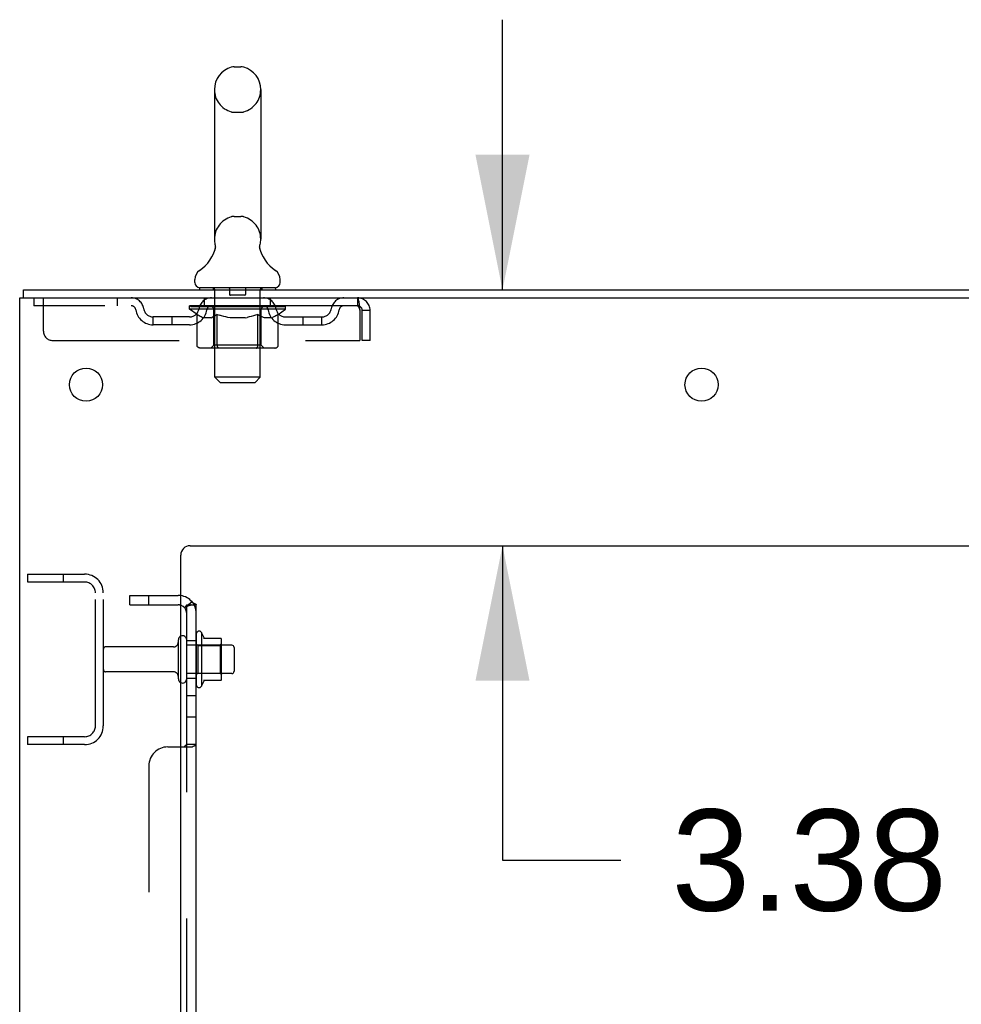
# Model space of a CAD drawing. Header units: inches. Extents: x 0 to 303, y 0 to 196.
# Tile 46 of 100: x 15 to 28, y 134 to 147. Entities that reach past the tile are written whole.
import ezdxf

# ---------------------------------------------------------------- set-up
doc = ezdxf.new("R2010")
doc.units = ezdxf.units.IN
doc.header["$LTSCALE"] = 16.67597
doc.header["$MEASUREMENT"] = 0
doc.linetypes.add('HIDDEN', pattern=[0.2, 0.1, -0.1])
doc.layers.get('0').update_dxf_attribs({"linetype": 'CONTINUOUS'})
for name, color, linetype in [('DEFAULT_2', 8, 'HIDDEN'), ('DIMENSIONS', 7, 'CONTINUOUS'), ('SUBPANEL', 7, 'CONTINUOUS')]:
    doc.layers.add(name, color=color, linetype=linetype)
doc.styles.get("Standard").update_dxf_attribs({"font": 'arial.ttf'})
doc.dimstyles.new('DIMSTYLE_1', dxfattribs={"dimtxt": 1.337645, "dimasz": 1.783526, "dimexe": 0.09, "dimexo": 0.07, "dimgap": 0.0375, "dimtad": 0, "dimtih": 1, "dimtoh": 1, "dimzin": 4, "dimdsep": 46, "dimtxsty": 'Standard', "dimblk": '_FILLED', "dimblk1": '_FILLED', "dimblk2": '_FILLED', "dimcen": 0.09, "dimadec": 3, "dimazin": 1, "dimtfac": 1, "dimtdec": 3, "dimtofl": 0, "dimtmove": 0, "dimatfit": 3, "dimldrblk": '_FILLED', "dimfxl": 0, "dimtolj": 1, "dimtzin": 4, "dimarcsym": 0})

# ---------------------------------------------------------------- blocks, each defined once
blk = doc.blocks.new('_FILLED')
at = {"color": 0, "linetype": 'ByBlock'}
blk.add_solid([(0, 0), (-1, 0.2), (-1, -0.2)], dxfattribs=at)
blk = doc.blocks.new('*D13')
at = {"layer": 'DIMENSIONS', "color": 2, "linetype": 'Continuous'}
for p, q in [((21.599, 143.774), (21.599, 147.341)), ((21.599, 140.399), (21.599, 136.25)), ((21.599, 136.25), (23.16, 136.25))]:
    blk.add_line(p, q, dxfattribs=at)
at = {"layer": 'DIMENSIONS', "color": 2, "linetype": 'Continuous', "xscale": 1.7835262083, "yscale": 1.7835262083, "zscale": 1.7835262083}
for p, rotation in [((21.599, 143.774), 270), ((21.599, 140.399), 90)]:
    blk.add_blockref('_FILLED', p, dxfattribs=dict(at, rotation=rotation))
at = {"layer": 'DIMENSIONS', "color": 2, "linetype": 'Continuous', "insert": (23.829, 136.919), "char_height": 1.3376, "width": 3.63501, "attachment_point": 1, "line_spacing_factor": 0.9}
blk.add_mtext('3.38', dxfattribs=at)

msp = doc.modelspace()

# ---------------------------------------------------------------- linework, layer by layer
at = {"color": 7, "linetype": 'Continuous'}
for p, q in [((18.058, 146.719), (18.145, 146.719)), ((17.796, 146.419), (17.796, 144.444)), ((18.408, 146.419), (18.408, 144.444)), ((18.398, 144.37), (18.399, 144.374)), ((17.802, 144.301), (17.8, 144.297)), ((18.396, 144.355), (18.397, 144.36)), ((18.396, 144.35), (18.396, 144.355)), ((18.396, 144.345), (18.396, 144.35)), ((18.396, 144.34), (18.396, 144.345)), ((18.396, 144.335), (18.396, 144.34)), ((18.396, 144.33), (18.396, 144.335)), ((18.397, 144.325), (18.396, 144.33)), ((18.397, 144.36), (18.398, 144.365)), ((18.397, 144.32), (18.397, 144.326)), ((18.398, 144.316), (18.397, 144.321)), ((18.399, 144.311), (18.398, 144.316)), ((18.4, 144.307), (18.399, 144.311)), ((17.539, 143.873), (17.539, 143.912)), ((18.664, 143.873), (18.664, 143.912)), ((15.279, 143.67), (15.279, 143.774)), ((17.602, 143.804), (17.602, 143.774)), ((18.602, 143.804), (17.602, 143.804)), ((18.602, 143.804), (18.602, 143.774)), ((17.626, 139.255), (17.626, 138.543)), ((17.881, 139.176), (17.653, 139.176)), ((17.892, 138.643), (17.892, 139.154)), ((18.026, 139.086), (17.892, 139.086)), ((18.056, 139.056), (18.056, 138.741)), ((18.026, 138.711), (17.892, 138.711)), ((17.881, 138.621), (17.653, 138.621))]:
    msp.add_line(p, q, dxfattribs=at)
at = {"color": 3, "linetype": 'Continuous'}
for p, q in [((15.279, 143.774), (33.038, 143.774)), ((15.227, 57.878), (15.227, 143.67)), ((15.227, 143.67), (33.033, 143.67)), ((17.477, 140.399), (29.352, 140.399)), ((17.352, 59.899), (17.352, 140.274))]:
    msp.add_line(p, q, dxfattribs=at)
at = {"color": 7, "linetype": 'Continuous'}
for points in [[(17.804, 144.374), (17.805, 144.37), (17.805, 144.365), (17.806, 144.36), (17.807, 144.355), (17.807, 144.35), (17.807, 144.346), (17.807, 144.341), (17.807, 144.336), (17.807, 144.331), (17.807, 144.326), (17.806, 144.321), (17.805, 144.316), (17.804, 144.311), (17.803, 144.306), (17.802, 144.301)], [(18.398, 144.365), (18.398, 144.37), (18.399, 144.374)]]:
    msp.add_lwpolyline(points, dxfattribs=at)
at = {"color": 3, "linetype": 'Continuous'}
for centre in [(16.102, 142.524), (24.227, 142.524)]:
    msp.add_circle(centre, 0.219, dxfattribs=at)
at = {"color": 7, "linetype": 'Continuous'}
for centre, radius, start, end in [((18.102, 146.419), 0.306, 105.6303, 180), ((18.058, 146.576), 0.144, 90, 105.6303), ((18.145, 146.576), 0.144, 74.3697, 90), ((18.102, 146.419), 0.306, 0, 74.3697), ((18.102, 144.444), 0.306, 180, 193.2053), ((18.102, 144.444), 0.306, 346.7947, 360), ((17.304, 144.461), 0.523, 304.6624, 347.2389), ((18.899, 144.461), 0.523, 192.7611, 235.3376), ((17.683, 143.912), 0.144, 124.6624, 180), ((18.52, 143.912), 0.144, 360, 55.3376), ((17.608, 143.873), 0.069, 180, 265), ((18.595, 143.873), 0.069, 275, 360), ((17.376, 139.156), 0.055, 360, 115.9094), ((17.594, 139.233), 0.0384, 34.4497, 180), ((17.025, 138.899), 0.698, 23.9679, 30.6631), ((17.672, 139.186), 0.01, 203.9679, 270), ((17.881, 139.166), 0.01, 5.1938, 90), ((17.75, 139.154), 0.141, 0, 5.2081), ((18.026, 139.056), 0.03, 360, 90), ((18.026, 138.741), 0.03, 270, 0), ((17.376, 138.641), 0.055, 244.0906, 0), ((17.594, 138.565), 0.0384, 180, 325.5503), ((17.025, 138.899), 0.698, 329.3369, 336.0321), ((17.672, 138.611), 0.01, 90, 156.0321), ((17.881, 138.631), 0.01, 270, 354.8062), ((17.75, 138.643), 0.141, 354.7919, 360)]:
    msp.add_arc(centre, radius, start, end, dxfattribs=at)
at = {"color": 3, "linetype": 'Continuous'}
msp.add_arc((17.477, 140.274), 0.125, 90, 180, dxfattribs=at)
at = {"layer": 'DEFAULT_2', "color": 8, "linetype": 'HIDDEN'}
for p, q in [((18.058, 146.119), (18.145, 146.119)), ((18.058, 144.744), (18.145, 144.744)), ((17.782, 143.804), (17.782, 143.774)), ((17.802, 142.623), (17.802, 143.774)), ((17.997, 143.794), (17.997, 143.714)), ((18.207, 143.794), (18.207, 143.714)), ((18.402, 142.623), (18.402, 143.774)), ((18.422, 143.804), (18.422, 143.774)), ((15.414, 143.67), (15.414, 143.566)), ((15.539, 143.232), (15.539, 143.67)), ((16.514, 143.67), (16.514, 143.566)), ((17.664, 143.566), (17.664, 143.67)), ((18.197, 143.704), (18.007, 143.704)), ((18.539, 143.566), (18.539, 143.67)), ((19.685, 143.67), (19.685, 143.566)), ((19.685, 143.566), (15.414, 143.566)), ((17.468, 143.519), (17.468, 143.566)), ((17.568, 143.45), (17.468, 143.519)), ((18.735, 143.519), (17.468, 143.519)), ((17.478, 143.559), (17.478, 143.566)), ((17.487, 143.556), (17.487, 143.559)), ((17.487, 143.556), (18.717, 143.556)), ((17.495, 143.556), (17.495, 143.559)), ((17.496, 143.556), (17.496, 143.559)), ((17.506, 143.559), (17.506, 143.566)), ((17.523, 143.556), (17.523, 143.559)), ((17.525, 143.556), (17.525, 143.559)), ((17.553, 143.559), (17.553, 143.566)), ((17.568, 143.556), (17.568, 143.559)), ((17.57, 143.556), (17.57, 143.559)), ((17.775, 143.559), (17.573, 143.559)), ((17.616, 143.559), (17.616, 143.566)), ((17.618, 143.556), (17.618, 143.559)), ((17.619, 143.556), (17.619, 143.559)), ((17.622, 143.556), (17.622, 143.559)), ((17.629, 143.556), (17.629, 143.559)), ((17.629, 143.556), (17.629, 143.559)), ((17.632, 143.556), (17.632, 143.559)), ((17.635, 143.556), (17.635, 143.56)), ((17.64, 143.556), (17.64, 143.559)), ((17.654, 143.556), (17.654, 143.559)), ((17.672, 143.556), (17.672, 143.559)), ((17.673, 143.556), (17.673, 143.562)), ((17.693, 143.556), (17.693, 143.559)), ((17.694, 143.559), (17.694, 143.566)), ((17.704, 143.556), (17.704, 143.559)), ((17.708, 143.556), (17.708, 143.559)), ((17.718, 143.556), (17.718, 143.559)), ((17.729, 143.556), (17.729, 143.563)), ((17.744, 143.556), (17.744, 143.559)), ((17.747, 143.556), (17.747, 143.559)), ((17.775, 143.556), (17.775, 143.559)), ((17.842, 143.559), (17.78, 143.559)), ((17.785, 143.559), (17.785, 143.566)), ((17.789, 143.047), (17.789, 143.516)), ((17.792, 143.556), (17.792, 143.559)), ((17.796, 143.556), (17.796, 143.559)), ((17.802, 143.556), (17.802, 143.564)), ((17.807, 143.556), (17.807, 143.559)), ((17.817, 143.556), (17.817, 143.559)), ((17.842, 143.556), (17.842, 143.559)), ((17.916, 143.559), (17.857, 143.559)), ((17.878, 143.556), (17.878, 143.559)), ((17.885, 143.559), (17.885, 143.566)), ((17.889, 143.556), (17.889, 143.559)), ((17.891, 143.556), (17.891, 143.565)), ((17.894, 143.556), (17.894, 143.559)), ((17.901, 143.556), (17.901, 143.559)), ((17.917, 143.556), (17.917, 143.559)), ((17.997, 143.559), (17.943, 143.559)), ((17.956, 143.556), (17.956, 143.559)), ((17.987, 143.559), (18.102, 143.566)), ((17.992, 143.559), (17.992, 143.566)), ((17.992, 143.559), (17.992, 143.566)), ((17.992, 143.566), (17.992, 143.566)), ((17.992, 143.556), (17.992, 143.559)), ((17.996, 143.556), (17.996, 143.559)), ((17.997, 143.556), (17.997, 143.559)), ((17.997, 143.556), (17.997, 143.559)), ((18.081, 143.559), (18.032, 143.559)), ((18.038, 143.556), (18.038, 143.559)), ((18.081, 143.556), (18.081, 143.559)), ((18.099, 143.559), (18.099, 143.559)), ((18.099, 143.556), (18.099, 143.559)), ((18.099, 143.556), (18.099, 143.559)), ((18.102, 143.559), (18.102, 143.566)), ((18.102, 143.566), (18.216, 143.559)), ((18.104, 143.556), (18.104, 143.559)), ((18.104, 143.556), (18.104, 143.559)), ((18.104, 143.559), (18.104, 143.559)), ((18.122, 143.556), (18.122, 143.559)), ((18.122, 143.559), (18.171, 143.559)), ((18.165, 143.556), (18.165, 143.559)), ((18.206, 143.556), (18.206, 143.559)), ((18.206, 143.556), (18.206, 143.559)), ((18.206, 143.559), (18.261, 143.559)), ((18.207, 143.556), (18.207, 143.559)), ((18.211, 143.559), (18.211, 143.566)), ((18.211, 143.559), (18.211, 143.566)), ((18.211, 143.566), (18.211, 143.566)), ((18.211, 143.556), (18.211, 143.559)), ((18.247, 143.556), (18.247, 143.559)), ((18.287, 143.556), (18.287, 143.559)), ((18.287, 143.559), (18.346, 143.559)), ((18.302, 143.556), (18.302, 143.559)), ((18.309, 143.556), (18.309, 143.559)), ((18.312, 143.556), (18.312, 143.565)), ((18.314, 143.556), (18.314, 143.559)), ((18.318, 143.559), (18.318, 143.566)), ((18.325, 143.556), (18.325, 143.559)), ((18.361, 143.556), (18.361, 143.559)), ((18.361, 143.559), (18.423, 143.559)), ((18.386, 143.556), (18.386, 143.559)), ((18.397, 143.556), (18.397, 143.559)), ((18.401, 143.556), (18.401, 143.564)), ((18.407, 143.556), (18.407, 143.559)), ((18.411, 143.556), (18.411, 143.559)), ((18.414, 143.047), (18.414, 143.516)), ((18.418, 143.559), (18.418, 143.566)), ((18.428, 143.556), (18.428, 143.559)), ((18.428, 143.559), (18.735, 143.559)), ((18.456, 143.556), (18.456, 143.559)), ((18.459, 143.556), (18.459, 143.559)), ((18.474, 143.556), (18.474, 143.563)), ((18.485, 143.556), (18.485, 143.559)), ((18.495, 143.556), (18.495, 143.559)), ((18.499, 143.556), (18.499, 143.559)), ((18.509, 143.559), (18.509, 143.566)), ((18.51, 143.556), (18.51, 143.559)), ((18.53, 143.556), (18.53, 143.562)), ((18.531, 143.556), (18.531, 143.559)), ((18.549, 143.556), (18.549, 143.559)), ((18.563, 143.556), (18.563, 143.559)), ((18.568, 143.556), (18.568, 143.56)), ((18.571, 143.556), (18.571, 143.559)), ((18.574, 143.556), (18.574, 143.559)), ((18.574, 143.556), (18.574, 143.559)), ((18.582, 143.556), (18.582, 143.559)), ((18.585, 143.556), (18.585, 143.559)), ((18.585, 143.556), (18.585, 143.559)), ((18.587, 143.559), (18.587, 143.566)), ((18.613, 143.562), (18.734, 143.564)), ((18.613, 143.559), (18.613, 143.562)), ((18.633, 143.556), (18.633, 143.559)), ((18.635, 143.556), (18.635, 143.559)), ((18.638, 143.451), (18.735, 143.519)), ((18.65, 143.559), (18.65, 143.566)), ((18.678, 143.556), (18.678, 143.559)), ((18.68, 143.556), (18.68, 143.559)), ((18.697, 143.559), (18.697, 143.566)), ((18.707, 143.556), (18.707, 143.559)), ((18.708, 143.556), (18.708, 143.559)), ((18.717, 143.556), (18.717, 143.559)), ((18.725, 143.559), (18.725, 143.566)), ((18.734, 143.559), (18.734, 143.564)), ((18.735, 143.519), (18.735, 143.559)), ((19.713, 143.54), (19.718, 143.503)), ((19.713, 143.517), (19.718, 143.503)), ((19.718, 143.503), (19.718, 143.107)), ((19.748, 143.107), (19.748, 143.503)), ((19.852, 143.503), (19.748, 143.503)), ((19.852, 143.107), (19.852, 143.503)), ((16.987, 143.315), (16.987, 143.419)), ((17.47, 143.419), (16.987, 143.419)), ((17.237, 143.315), (17.237, 143.419)), ((17.568, 143.045), (17.568, 143.45)), ((17.568, 143.45), (17.582, 143.44)), ((17.595, 143.432), (17.581, 143.44)), ((17.609, 143.424), (17.595, 143.432)), ((17.622, 143.418), (17.609, 143.424)), ((17.636, 143.412), (17.622, 143.418)), ((17.649, 143.408), (17.636, 143.412)), ((17.753, 143.408), (17.649, 143.408)), ((17.753, 143.408), (17.766, 143.412)), ((17.78, 143.418), (17.766, 143.412)), ((17.794, 143.425), (17.78, 143.418)), ((17.807, 143.432), (17.793, 143.424)), ((17.821, 143.441), (17.807, 143.432)), ((17.835, 143.45), (17.821, 143.44)), ((17.835, 143.045), (17.835, 143.45)), ((17.835, 143.45), (17.864, 143.44)), ((17.892, 143.432), (17.864, 143.44)), ((17.92, 143.424), (17.892, 143.432)), ((17.948, 143.418), (17.92, 143.424)), ((17.975, 143.412), (17.947, 143.418)), ((18.003, 143.408), (17.975, 143.412)), ((18.201, 143.408), (18.003, 143.408)), ((18.201, 143.408), (18.228, 143.412)), ((18.256, 143.418), (18.228, 143.412)), ((18.285, 143.425), (18.256, 143.418)), ((18.313, 143.432), (18.284, 143.425)), ((18.341, 143.441), (18.312, 143.432)), ((18.37, 143.451), (18.341, 143.441)), ((18.37, 143.045), (18.37, 143.451)), ((18.37, 143.451), (18.385, 143.441)), ((18.4, 143.432), (18.385, 143.441)), ((18.414, 143.424), (18.4, 143.432)), ((18.429, 143.418), (18.414, 143.424)), ((18.443, 143.412), (18.428, 143.418)), ((18.457, 143.408), (18.443, 143.412)), ((18.551, 143.408), (18.457, 143.408)), ((18.551, 143.408), (18.565, 143.412)), ((18.58, 143.418), (18.565, 143.412)), ((18.594, 143.425), (18.579, 143.418)), ((18.608, 143.432), (18.594, 143.424)), ((18.623, 143.441), (18.608, 143.432)), ((18.638, 143.451), (18.623, 143.441)), ((18.638, 143.045), (18.638, 143.451)), ((18.733, 143.419), (19.216, 143.419)), ((18.966, 143.315), (18.966, 143.419)), ((19.216, 143.315), (19.216, 143.419)), ((17.47, 143.315), (16.987, 143.315)), ((18.733, 143.315), (19.216, 143.315)), ((15.664, 143.107), (19.718, 143.107)), ((19.852, 143.107), (19.748, 143.107)), ((18.595, 143.008), (17.61, 143.008)), ((17.789, 143.047), (17.749, 143.008)), ((18.414, 143.047), (17.789, 143.047)), ((17.846, 143.012), (17.844, 143.014)), ((17.851, 143.009), (17.849, 143.01)), ((17.854, 143.008), (17.851, 143.009)), ((17.857, 143.008), (17.854, 143.008)), ((18.414, 143.047), (18.454, 143.008)), ((17.871, 142.554), (17.802, 142.623)), ((18.402, 142.623), (17.802, 142.623)), ((17.871, 142.554), (18.333, 142.554)), ((18.333, 142.554), (18.402, 142.623)), ((15.331, 140.024), (15.331, 139.92)), ((15.331, 140.024), (16.084, 140.024)), ((15.801, 140.024), (15.801, 139.92)), ((15.331, 139.92), (16.084, 139.92)), ((16.227, 138.02), (16.227, 139.777)), ((16.331, 138.02), (16.331, 139.777)), ((17.556, 139.233), (17.556, 138.565)), ((17.258, 139.064), (16.361, 139.064)), ((17.321, 138.641), (17.321, 139.156)), ((17.431, 138.641), (17.431, 139.156)), ((17.892, 139.086), (17.431, 139.086)), ((17.576, 139.082), (17.556, 139.102)), ((17.576, 139.082), (17.576, 138.715)), ((17.576, 139.082), (17.872, 139.082)), ((17.872, 139.082), (17.892, 139.102)), ((17.872, 139.082), (17.872, 138.715)), ((17.258, 138.734), (16.361, 138.734)), ((17.892, 138.711), (17.431, 138.711)), ((17.576, 138.715), (17.556, 138.695)), ((17.576, 138.715), (17.872, 138.715)), ((17.872, 138.715), (17.892, 138.695)), ((15.331, 137.878), (15.331, 137.774)), ((16.084, 137.878), (15.331, 137.878)), ((15.801, 137.878), (15.801, 137.774)), ((16.084, 137.774), (15.331, 137.774))]:
    msp.add_line(p, q, dxfattribs=at)
for points in [[(19.685, 143.67), (19.687, 143.669), (19.689, 143.666), (19.692, 143.66), (19.694, 143.653), (19.696, 143.644), (19.699, 143.633), (19.701, 143.621), (19.703, 143.607), (19.706, 143.592), (19.708, 143.575), (19.71, 143.558), (19.713, 143.54)], [(19.685, 143.566), (19.687, 143.565), (19.689, 143.564), (19.692, 143.562), (19.694, 143.56), (19.696, 143.556), (19.699, 143.552), (19.701, 143.547), (19.703, 143.542), (19.706, 143.536), (19.708, 143.53), (19.71, 143.524), (19.713, 143.517)], [(17.61, 143.008), (17.605, 143.008), (17.6, 143.009), (17.595, 143.01), (17.59, 143.012), (17.586, 143.014), (17.581, 143.017), (17.577, 143.021), (17.574, 143.025), (17.571, 143.029), (17.569, 143.034), (17.568, 143.039), (17.568, 143.045)], [(17.836, 143.034), (17.835, 143.039), (17.835, 143.045)], [(17.837, 143.029), (17.836, 143.034), (17.835, 143.039), (17.835, 143.045)], [(17.849, 143.01), (17.846, 143.012), (17.844, 143.014), (17.842, 143.017), (17.84, 143.021), (17.838, 143.025), (17.837, 143.029)], [(17.842, 143.017), (17.84, 143.021), (17.838, 143.025)], [(18.349, 143.008), (18.352, 143.008), (18.354, 143.009), (18.357, 143.01), (18.359, 143.012), (18.361, 143.014), (18.363, 143.017), (18.365, 143.021), (18.367, 143.025), (18.368, 143.029), (18.369, 143.034), (18.37, 143.039), (18.37, 143.045)], [(18.595, 143.008), (18.6, 143.008), (18.605, 143.009), (18.61, 143.01), (18.615, 143.012), (18.62, 143.014), (18.624, 143.017), (18.628, 143.021), (18.631, 143.025), (18.634, 143.029), (18.636, 143.034), (18.637, 143.039), (18.638, 143.045)]]:
    msp.add_lwpolyline(points, dxfattribs=at)
for centre, radius, start, end in [((18.102, 146.419), 0.306, 180, 254.3697), ((18.102, 146.419), 0.306, 285.6303, 360), ((18.058, 146.263), 0.144, 254.3697, 270), ((18.145, 146.263), 0.144, 270, 285.6303), ((18.102, 144.444), 0.306, 105.6303, 180), ((18.058, 144.601), 0.144, 90, 105.6303), ((18.145, 144.601), 0.144, 74.3697, 90), ((18.102, 144.444), 0.306, 0, 74.3697), ((17.608, 143.873), 0.069, 265, 270), ((17.772, 143.774), 0.03, 0, 90), ((17.987, 143.794), 0.01, 0, 90), ((18.217, 143.794), 0.01, 90, 180), ((18.432, 143.774), 0.03, 90, 180), ((18.595, 143.873), 0.069, 270, 275), ((16.698, 143.503), 0.167, 8.0716, 90), ((17.759, 143.503), 0.167, 90, 171.9284), ((18.007, 143.714), 0.01, 180, 270), ((18.197, 143.714), 0.01, 270, 360), ((18.444, 143.503), 0.167, 8.0716, 90), ((19.505, 143.503), 0.167, 90, 171.9284), ((19.685, 143.503), 0.167, 0, 90), ((16.698, 143.503), 0.0625, 7.9863, 90), ((16.987, 143.544), 0.229, 187.9863, 270), ((16.987, 143.544), 0.125, 188.0716, 270), ((17.47, 143.544), 0.125, 270, 351.9284), ((17.47, 143.544), 0.229, 270, 352.0137), ((17.759, 143.503), 0.0625, 90, 172.0137), ((17.749, 143.516), 0.0398, 0, 90), ((18.454, 143.516), 0.0398, 90, 180), ((18.444, 143.503), 0.0625, 7.9863, 90), ((18.733, 143.544), 0.229, 187.9863, 270), ((18.733, 143.544), 0.125, 188.0716, 270), ((19.216, 143.544), 0.125, 270, 351.9284), ((19.216, 143.544), 0.229, 270, 352.0137), ((19.505, 143.503), 0.0625, 90, 172.0137), ((19.685, 143.503), 0.063, 0, 90), ((15.664, 143.232), 0.125, 180, 270), ((16.084, 139.777), 0.246, 0, 90), ((16.084, 139.777), 0.142, 0, 90), ((17.376, 139.156), 0.055, 115.9094, 180), ((16.361, 139.034), 0.03, 90, 180), ((17.258, 139.126), 0.0625, 270, 360), ((16.361, 138.764), 0.03, 180, 270), ((17.258, 138.671), 0.0625, 0, 90), ((17.376, 138.641), 0.055, 180, 244.0906), ((16.084, 138.02), 0.246, 270, 360), ((16.084, 138.02), 0.142, 270, 360)]:
    msp.add_arc(centre, radius, start, end, dxfattribs=at)
for centre, major_axis, ratio, start_param, end_param in [((18.102, 143.566), (0.633, 0.007), 0.05963, 2.96643, 3.140963), ((17.448, 143.554), (0.198, 0), 0.060556, 0.430652, 1.470503), ((18.102, 143.566), (0.633, 0), 0.060556, -3.141593, -2.96706), ((17.448, 143.547), (0.198, 0.002), 0.05963, 1.376596, 1.469874), ((18.102, 143.566), (0.633, 0.013), 0.05688, 2.791345, 2.965878), ((17.424, 143.554), (0.198, 0.002), 0.05963, 0.25549, 1.295341), ((17.493, 143.554), (0.198, -0.002), 0.05963, 0.605815, 1.645666), ((18.102, 143.566), (0.633, -0.007), 0.05963, -2.96643, -2.791898), ((17.493, 143.547), (0.198, 0), 0.060556, 1.551758, 1.645036), ((17.424, 143.547), (0.198, 0.004), 0.05688, 1.20151, 1.294789), ((17.494, 143.55), (0.164, 0.002), 0.05963, 1.065228, 1.614276), ((17.474, 143.55), (0.164, 0.003), 0.05688, 0.890143, 1.43919), ((17.532, 143.55), (0.164, 0), 0.060556, 1.240391, 1.789438), ((18.102, 143.566), (0.633, 0.019), 0.052395, 2.616403, 2.790936), ((17.42, 143.554), (0.198, 0.004), 0.05688, 0.080405, 1.120256), ((17.555, 143.554), (0.198, -0.004), 0.05688, 0.7809, 1.820751), ((18.102, 143.566), (0.633, -0.013), 0.05688, -2.791345, -2.616812), ((17.555, 143.547), (0.198, -0.002), 0.05963, 1.72692, 1.820198), ((17.42, 143.547), (0.198, 0.006), 0.052395, 1.026568, 1.119847), ((17.473, 143.55), (0.164, 0.005), 0.052395, 0.715201, 1.264248), ((17.587, 143.55), (0.164, -0.002), 0.05963, 1.415553, 1.9646), ((18.102, 143.566), (0.633, 0.025), 0.046319, 2.441654, 2.616187), ((17.635, 143.554), (0.198, -0.006), 0.052395, 0.955842, 1.995693), ((17.437, 143.554), (0.198, 0.006), 0.052395, -0.094537, 0.945314), ((18.102, 143.566), (0.633, -0.019), 0.052395, -2.616403, -2.44187), ((17.635, 143.547), (0.198, -0.004), 0.05688, 1.902006, 1.995284), ((17.437, 143.547), (0.198, 0.008), 0.046319, 0.851819, 0.945098), ((17.492, 143.55), (0.164, 0.006), 0.046319, 0.540452, 1.089499), ((17.659, 143.55), (0.164, -0.003), 0.05688, 1.590638, 2.139686), ((18.102, 143.566), (0.633, 0.029), 0.038841, 2.267123, 2.441656), ((17.728, 143.554), (0.198, -0.008), 0.046319, 1.130591, 2.170442), ((17.475, 143.554), (0.198, 0.008), 0.046319, -0.269286, 0.770565), ((18.102, 143.566), (0.633, -0.025), 0.046319, -2.441654, -2.267121), ((17.728, 143.547), (0.198, -0.006), 0.052395, 2.076947, 2.170226), ((17.475, 143.547), (0.198, 0.009), 0.038841, 0.677289, 0.770567), ((17.529, 143.55), (0.164, 0.008), 0.038841, 0.365921, 0.914969), ((17.743, 143.55), (0.164, -0.005), 0.052395, 1.76558, 2.314627), ((18.102, 143.566), (0.633, 0.033), 0.030195, 2.09281, 2.267343), ((17.833, 143.554), (0.198, -0.009), 0.038841, 1.305122, 2.344973), ((17.531, 143.554), (0.198, 0.009), 0.038841, -0.443817, 0.596034), ((18.102, 143.566), (0.633, -0.029), 0.038841, -2.267123, -2.092591), ((17.833, 143.547), (0.198, -0.008), 0.046319, 2.251696, 2.344975), ((17.531, 143.547), (0.198, 0.01), 0.030195, 0.502975, 0.596254), ((17.583, 143.55), (0.164, 0.009), 0.030195, 0.191608, 0.740655), ((17.839, 143.55), (0.164, -0.006), 0.046319, 1.940329, 2.489376), ((17.604, 143.554), (0.198, 0.01), 0.030195, -0.61813, 0.421721), ((18.102, 143.566), (0.633, 0.036), 0.020645, 1.918687, 2.09322), ((17.946, 143.554), (0.198, -0.01), 0.030195, 1.479435, 2.519286), ((18.102, 143.566), (0.633, -0.033), 0.030195, -2.09281, -1.918277), ((17.946, 143.547), (0.198, -0.009), 0.038841, 2.426227, 2.519505), ((17.604, 143.547), (0.198, 0.011), 0.020645, 0.328852, 0.422131), ((17.653, 143.55), (0.164, 0.009), 0.020645, 0.017485, 0.566532), ((17.942, 143.55), (0.164, -0.008), 0.038841, 2.11486, 2.663907), ((17.693, 143.554), (0.198, 0.011), 0.020645, -0.792253, 0.247598), ((18.102, 143.566), (0.633, 0.038), 0.010478, 1.744704, 1.919237), ((18.063, 143.554), (0.198, -0.011), 0.020645, 1.653558, 2.693409), ((18.102, 143.566), (0.633, -0.036), 0.020645, -1.918687, -1.744154), ((18.063, 143.547), (0.198, -0.01), 0.030195, 2.60054, 2.693819), ((17.693, 143.547), (0.198, 0.012), 0.010478, 0.154869, 0.248148), ((17.737, 143.55), (0.164, 0.01), 0.010478, 6.126688, 6.675735), ((18.05, 143.55), (0.164, -0.009), 0.030195, 2.289173, 2.83822), ((17.794, 143.554), (0.198, 0.012), 0.010478, -0.966236, -0.000846), ((18.182, 143.554), (0.198, -0.012), 0.010478, 1.827541, 2.867392), ((18.102, 143.566), (0.633, -0.038), 0.010478, -1.744704, -1.570171), ((18.182, 143.547), (0.198, -0.011), 0.020645, 2.774664, 2.867942), ((18.16, 143.55), (0.164, -0.009), 0.020645, 2.463296, 3.012344), ((18.021, 143.554), (0.198, 0.012), 0.010478, 0.274201, 1.314052), ((17.935, 143.55), (0.164, 0.01), 0.010478, -0.000483, 0.504314), ((17.904, 143.547), (0.198, 0.012), 0.010478, 0.099668, 0.192946), ((18.102, 143.566), (0.633, 0.038), 0.010478, -1.571421, -1.396888), ((18.299, 143.547), (0.198, -0.012), 0.010478, 2.948646, 3.041925), ((18.268, 143.55), (0.164, -0.01), 0.010478, 2.637279, 3.142076), ((18.14, 143.554), (0.198, 0.011), 0.020645, 0.448184, 1.488034), ((18.043, 143.55), (0.164, 0.009), 0.020645, 0.129249, 0.678296), ((18.021, 143.547), (0.198, 0.011), 0.020645, 0.273651, 0.366929), ((18.409, 143.554), (0.198, -0.012), 0.010478, -3.140747, -2.175357), ((18.102, 143.566), (0.633, 0.036), 0.020645, -1.397439, -1.222906), ((18.102, 143.566), (0.633, -0.038), 0.010478, 1.222355, 1.396888), ((18.257, 143.554), (0.198, 0.01), 0.030195, 0.622307, 1.662158), ((18.153, 143.55), (0.164, 0.009), 0.030195, 0.303372, 0.852419), ((18.466, 143.55), (0.164, -0.01), 0.010478, 2.749043, 3.29809), ((18.51, 143.554), (0.198, -0.011), 0.020645, 2.893995, 3.933846), ((18.14, 143.547), (0.198, 0.01), 0.030195, 0.447774, 0.541052), ((18.51, 143.547), (0.198, -0.012), 0.010478, 2.893445, 2.986723), ((18.102, 143.566), (0.633, 0.033), 0.030195, -1.223315, -1.048783), ((18.102, 143.566), (0.633, -0.036), 0.020645, 1.048373, 1.222906), ((18.37, 143.554), (0.198, 0.009), 0.038841, 0.79662, 1.836471), ((18.261, 143.55), (0.164, 0.008), 0.038841, 0.477686, 1.026733), ((18.55, 143.55), (0.164, -0.009), 0.020645, 2.57506, 3.124108), ((18.599, 143.554), (0.198, -0.01), 0.030195, 2.719872, 3.759723), ((18.475, 143.554), (0.198, 0.008), 0.046319, 0.971151, 2.011002), ((18.257, 143.547), (0.198, 0.009), 0.038841, 0.622087, 0.715366), ((18.599, 143.547), (0.198, -0.011), 0.020645, 2.719462, 2.812741), ((18.102, 143.566), (0.633, 0.029), 0.038841, -1.049002, -0.874469), ((18.102, 143.566), (0.633, -0.033), 0.030195, 0.87425, 1.048783), ((18.364, 143.55), (0.164, 0.006), 0.046319, 0.652216, 1.201263), ((18.569, 143.554), (0.198, 0.006), 0.052395, 1.1459, 2.185751), ((18.62, 143.55), (0.164, -0.009), 0.030195, 2.400937, 2.949985), ((18.672, 143.554), (0.198, -0.009), 0.038841, 2.545558, 3.585409), ((18.46, 143.55), (0.164, 0.005), 0.052395, 0.826965, 1.376012), ((18.37, 143.547), (0.198, 0.008), 0.046319, 0.796618, 0.889896), ((18.672, 143.547), (0.198, -0.01), 0.030195, 2.545339, 2.638617), ((18.648, 143.554), (0.198, 0.004), 0.05688, 1.320842, 2.360692), ((18.102, 143.566), (0.633, 0.025), 0.046319, -0.874471, -0.699939), ((18.102, 143.566), (0.633, -0.029), 0.038841, 0.699936, 0.874469), ((18.729, 143.554), (0.198, -0.008), 0.046319, 2.371028, 3.410879), ((18.674, 143.55), (0.164, -0.008), 0.038841, 2.226624, 2.775671), ((18.544, 143.55), (0.164, 0.003), 0.05688, 1.001907, 1.550954), ((18.71, 143.554), (0.198, 0.002), 0.05963, 1.495927, 2.535778), ((18.766, 143.554), (0.198, -0.006), 0.052395, 2.196279, 3.23613), ((18.711, 143.55), (0.164, -0.006), 0.046319, 2.052093, 2.601141), ((18.475, 143.547), (0.198, 0.006), 0.052395, 0.971367, 1.064645), ((18.729, 143.547), (0.198, -0.009), 0.038841, 2.371026, 2.464304), ((18.755, 143.554), (0.198, 0), 0.060556, 2.364024, 2.71094), ((18.783, 143.554), (0.198, -0.004), 0.05688, 2.021337, 3.061188), ((18.102, 143.566), (0.633, 0.019), 0.052395, -0.699723, -0.52519), ((18.102, 143.566), (0.633, -0.025), 0.046319, 0.525406, 0.699939), ((18.779, 143.554), (0.198, -0.002), 0.05963, 1.846251, 2.886102), ((18.616, 143.55), (0.164, 0.002), 0.05963, 1.176993, 1.72604), ((18.73, 143.55), (0.164, -0.005), 0.052395, 1.877344, 2.426392), ((18.671, 143.55), (0.164, 0), 0.060556, 1.352155, 1.901202), ((18.729, 143.55), (0.164, -0.003), 0.05688, 1.702402, 2.25145), ((18.709, 143.55), (0.164, -0.002), 0.05963, 1.527317, 2.076364), ((18.569, 143.547), (0.198, 0.004), 0.05688, 1.146309, 1.239587), ((18.766, 143.547), (0.198, -0.008), 0.046319, 2.196495, 2.289773), ((18.102, 143.566), (0.633, 0.013), 0.05688, -0.524781, -0.350248), ((18.102, 143.566), (0.633, -0.019), 0.052395, 0.350657, 0.52519), ((18.755, 143.547), (0.198, -0.002), 0.05963, 1.764997, 1.971333), ((18.648, 143.547), (0.198, 0.002), 0.05963, 1.321394, 1.414673), ((18.783, 143.547), (0.198, -0.006), 0.052395, 2.021746, 2.115024), ((18.102, 143.566), (0.633, 0.007), 0.05963, -0.349695, -0.175162), ((18.102, 143.566), (0.633, -0.013), 0.05688, 0.175715, 0.350248), ((18.71, 143.547), (0.198, 0), 0.060556, 1.496556, 1.589835), ((18.779, 143.547), (0.198, -0.004), 0.05688, 1.846804, 1.940083), ((18.102, 143.566), (0.633, -0.007), 0.05963, 6.27665, 6.458348), ((18.102, 143.566), (0.633, 0), 0.060556, -0.174533, -0.058352)]:
    msp.add_ellipse(centre, major_axis=major_axis, ratio=ratio, start_param=start_param, end_param=end_param, dxfattribs=at)
at = {"layer": 'SUBPANEL', "color": 8, "linetype": 'HIDDEN'}
for p, q in [((16.681, 139.618), (16.681, 139.743)), ((16.681, 139.743), (17.319, 139.743)), ((16.931, 139.618), (16.931, 139.743)), ((16.681, 139.618), (17.319, 139.618)), ((17.455, 139.618), (17.405, 139.577)), ((17.427, 139.595), (17.426, 139.595)), ((17.43, 139.616), (17.431, 139.618)), ((17.49, 139.618), (17.487, 139.618)), ((17.49, 139.618), (17.49, 139.618)), ((17.49, 139.618), (17.49, 139.618)), ((17.431, 139.149), (17.556, 139.149)), ((17.431, 138.649), (17.556, 138.649)), ((17.431, 138.421), (17.556, 138.421)), ((17.431, 138.14), (17.556, 138.14)), ((17.181, 137.743), (17.352, 137.743)), ((17.43, 137.776), (17.431, 137.778)), ((17.43, 137.775), (17.43, 137.776)), ((17.431, 63.77), (17.431, 137.778)), ((17.555, 137.776), (17.556, 137.778)), ((16.931, 137.493), (16.931, 133.618))]:
    msp.add_line(p, q, dxfattribs=at)
at = {"layer": 'SUBPANEL', "color": 7, "linetype": 'Continuous'}
for p, q in [((17.431, 137.778), (17.431, 139.618)), ((17.431, 139.618), (17.556, 139.618)), ((17.502, 139.656), (17.455, 139.618)), ((17.431, 137.778), (17.556, 137.778))]:
    msp.add_line(p, q, dxfattribs=at)
at = {"layer": 'SUBPANEL', "color": 3, "linetype": 'Continuous'}
for p, q in [((17.556, 61.93), (17.556, 139.618)), ((17.352, 137.743), (17.502, 137.743))]:
    msp.add_line(p, q, dxfattribs=at)
at = {"layer": 'SUBPANEL', "color": 7, "linetype": 'Continuous'}
for points in [[(17.405, 139.577), (17.405, 139.577), (17.404, 139.578), (17.405, 139.579), (17.405, 139.58), (17.406, 139.582), (17.406, 139.583), (17.408, 139.585), (17.409, 139.586), (17.411, 139.588), (17.412, 139.59)], [(17.412, 139.59), (17.416, 139.594), (17.418, 139.597), (17.42, 139.599), (17.423, 139.601), (17.425, 139.604), (17.426, 139.606)], [(17.426, 139.606), (17.428, 139.609), (17.429, 139.611), (17.43, 139.614), (17.43, 139.616)], [(17.405, 137.743), (17.405, 137.745), (17.404, 137.746), (17.405, 137.748), (17.405, 137.75), (17.406, 137.752), (17.406, 137.753), (17.408, 137.755), (17.409, 137.757), (17.411, 137.758), (17.412, 137.76), (17.414, 137.761), (17.416, 137.763)], [(17.416, 137.763), (17.42, 137.765), (17.423, 137.767), (17.425, 137.768), (17.426, 137.77), (17.428, 137.772), (17.429, 137.773), (17.43, 137.775), (17.43, 137.776), (17.431, 137.778)]]:
    msp.add_lwpolyline(points, dxfattribs=at)
at = {"layer": 'SUBPANEL', "color": 8, "linetype": 'HIDDEN'}
for points in [[(17.426, 139.595), (17.427, 139.595), (17.427, 139.595), (17.427, 139.595), (17.428, 139.595), (17.428, 139.596), (17.429, 139.596), (17.429, 139.596), (17.43, 139.597), (17.43, 139.597), (17.431, 139.597), (17.432, 139.598), (17.432, 139.598), (17.433, 139.598), (17.434, 139.599), (17.434, 139.599), (17.435, 139.599), (17.436, 139.6), (17.436, 139.6), (17.437, 139.601), (17.438, 139.601), (17.439, 139.601), (17.44, 139.602), (17.44, 139.602), (17.441, 139.602), (17.442, 139.603), (17.443, 139.603), (17.444, 139.604), (17.445, 139.604), (17.445, 139.604), (17.446, 139.605), (17.447, 139.605), (17.448, 139.606), (17.449, 139.606), (17.45, 139.606), (17.451, 139.607), (17.452, 139.607), (17.453, 139.608), (17.454, 139.608), (17.455, 139.608), (17.456, 139.609), (17.457, 139.609), (17.458, 139.61), (17.459, 139.61), (17.46, 139.61), (17.461, 139.611), (17.462, 139.611), (17.463, 139.611), (17.465, 139.612), (17.466, 139.612), (17.467, 139.612), (17.468, 139.613), (17.469, 139.613), (17.47, 139.613), (17.471, 139.613), (17.472, 139.614), (17.473, 139.614), (17.474, 139.614), (17.475, 139.615), (17.476, 139.615), (17.476, 139.615), (17.477, 139.615), (17.478, 139.615), (17.479, 139.616), (17.48, 139.616), (17.481, 139.616), (17.482, 139.616), (17.483, 139.616), (17.484, 139.617), (17.484, 139.617), (17.485, 139.617), (17.486, 139.617), (17.487, 139.617), (17.488, 139.617), (17.488, 139.617), (17.489, 139.618), (17.489, 139.618), (17.49, 139.618), (17.49, 139.618)], [(17.43, 139.598), (17.43, 139.597), (17.429, 139.597), (17.429, 139.596), (17.428, 139.596), (17.428, 139.596), (17.427, 139.595), (17.427, 139.595), (17.427, 139.595), (17.427, 139.595), (17.427, 139.595)], [(17.489, 139.618), (17.488, 139.618), (17.487, 139.618)], [(17.49, 139.618), (17.49, 139.618), (17.49, 139.618), (17.49, 139.618), (17.49, 139.618), (17.489, 139.618)], [(17.405, 137.743), (17.405, 137.745), (17.404, 137.746), (17.405, 137.748), (17.405, 137.75), (17.406, 137.752), (17.406, 137.753), (17.408, 137.755), (17.409, 137.757), (17.411, 137.758), (17.412, 137.76)], [(17.425, 137.768), (17.426, 137.77), (17.428, 137.772), (17.429, 137.773)], [(17.504, 137.744), (17.507, 137.746), (17.51, 137.748)], [(17.546, 137.765), (17.549, 137.767), (17.551, 137.769), (17.553, 137.771), (17.554, 137.773), (17.555, 137.775)]]:
    msp.add_lwpolyline(points, dxfattribs=at)
at = {"layer": 'SUBPANEL', "color": 3, "linetype": 'Continuous'}
for points in [[(17.502, 139.656), (17.504, 139.654), (17.507, 139.651), (17.51, 139.649), (17.513, 139.647), (17.517, 139.645), (17.521, 139.643), (17.525, 139.641), (17.533, 139.638)], [(17.533, 139.638), (17.536, 139.636), (17.54, 139.635), (17.543, 139.633), (17.546, 139.631), (17.549, 139.629), (17.551, 139.627), (17.553, 139.625), (17.554, 139.623), (17.555, 139.621), (17.555, 139.619), (17.556, 139.618)], [(17.502, 137.743), (17.504, 137.744), (17.507, 137.746), (17.51, 137.748), (17.513, 137.75), (17.517, 137.751), (17.521, 137.753)], [(17.521, 137.753), (17.529, 137.756), (17.533, 137.758), (17.536, 137.76), (17.54, 137.761), (17.543, 137.763), (17.546, 137.765), (17.549, 137.767), (17.551, 137.769), (17.553, 137.771), (17.554, 137.773), (17.555, 137.775), (17.555, 137.776), (17.556, 137.778)]]:
    msp.add_lwpolyline(points, dxfattribs=at)
at = {"layer": 'SUBPANEL', "color": 8, "linetype": 'HIDDEN'}
for centre, radius, start, end in [((17.319, 139.506), 0.237, 81.9946, 90), ((17.319, 139.506), 0.112, 72.8585, 90), ((17.319, 139.506), 0.237, 0, 39.4342), ((17.181, 137.493), 0.25, 90, 180)]:
    msp.add_arc(centre, radius, start, end, dxfattribs=at)
at = {"layer": 'SUBPANEL', "color": 3, "linetype": 'Continuous'}
msp.add_arc((17.319, 139.506), 0.237, 39.4342, 81.9946, dxfattribs=at)
at = {"layer": 'SUBPANEL', "color": 7, "linetype": 'Continuous'}
msp.add_arc((17.319, 139.506), 0.112, 0, 72.8585, dxfattribs=at)

# ---------------------------------------------------------------- dimensions: what is measured, and where the dimension line sits
at = {"layer": 'DIMENSIONS', "color": 2, "linetype": 'Continuous'}
dim = msp.add_linear_dim(base=(21.599165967, 140.398858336), p1=(15.338527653, 143.773858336), p2=(17.476527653, 140.398858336), angle=270, dimstyle='DIMSTYLE_1', dxfattribs=at)
dim.commit()
dim.dimension.update_dxf_attribs({"geometry": '*D13', "text_midpoint": (25.641855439, 136.242406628), "dimtype": 160})

doc.saveas('drawing.dxf')
